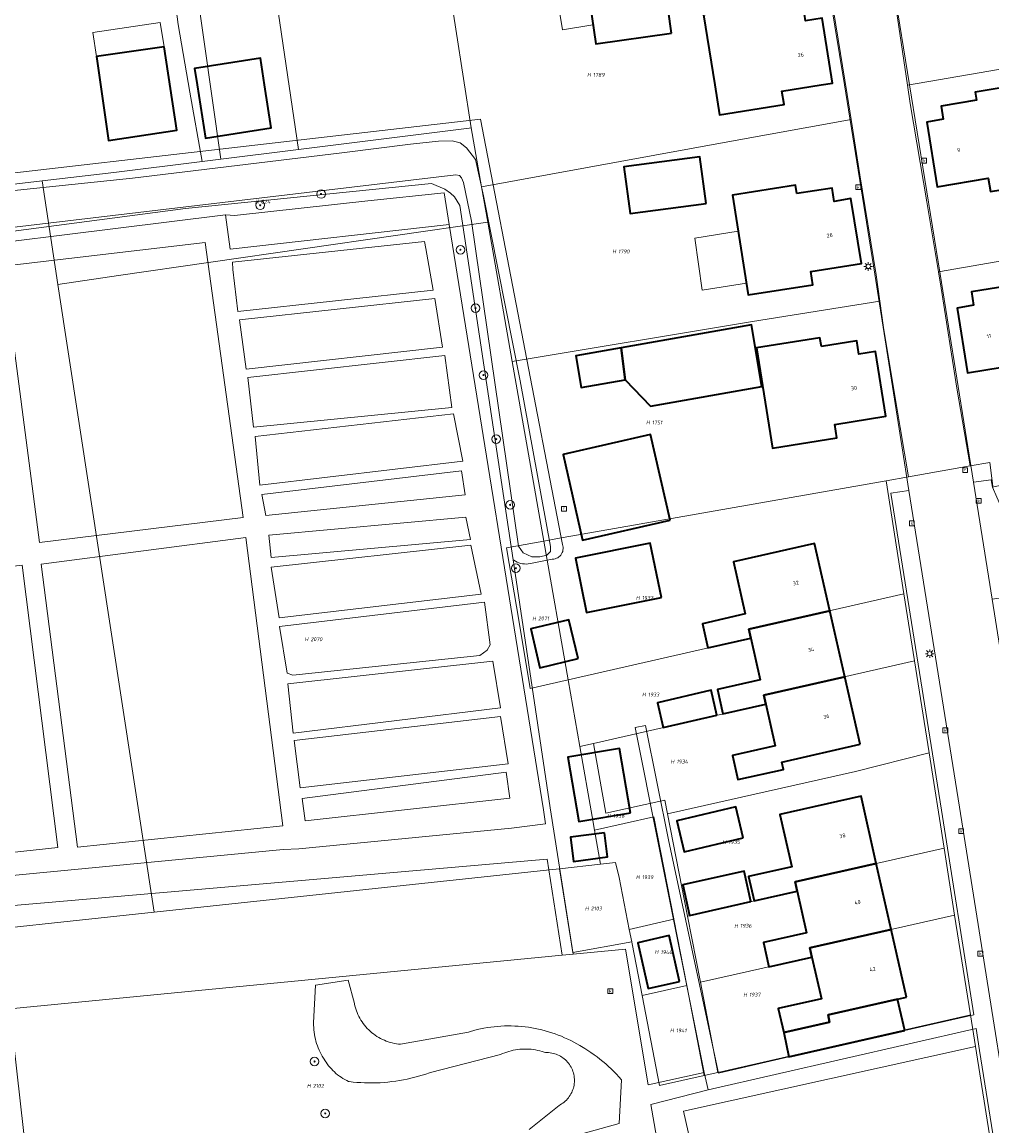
# Model space of a CAD drawing. Header units: metres. Extents: x 250001 to 257773, y 598992 to 609118.
# Tile 41 of 256: x 251507 to 251597, y 601062 to 601164. Entities that reach past the tile are written whole.
import ezdxf
from ezdxf.enums import TextEntityAlignment as Align
from ezdxf.lldxf.tags import DXFTag

# ---------------------------------------------------------------- set-up
doc = ezdxf.new("R2010")
doc.units = ezdxf.units.M
for name, color, linetype, lineweight in [('B-WE-GR-BOOM-S', 252, 'Continuous', 25), ('B-WE-GR-GROENVOORZIENING-GV', 252, 'Continuous', 18), ('B-WE-KG-GRENS_PERCEEL-G', 150, 'KG-PERCEEL', 18), ('B-WE-KG-GRENS_PERCEEL-S', 150, 'Continuous', 25), ('B-WE-KL-ET_LS_OV_LICHTMAST-S', 252, 'Continuous', 25), ('B-WE-OG-BEBOUWING-GV', 1, 'Continuous', 35), ('B-WE-OG-BEBOUWING-T18', 7, 'Continuous', 18), ('B-WE-OG-BEBOUWING_LUIFEL-GV', 1, 'Continuous', 18), ('B-WE-OG-TERREIN_ERF-GV', 7, 'Continuous', 18), ('B-WE-OG-WATER-GV', 252, 'Continuous', 18), ('B-WE-OG-WATER_SLOOT-GV', 252, 'Continuous', 18), ('B-WE-RI-GWA_KOLK-S', 252, 'Continuous', 25), ('B-WE-RI-GWA_RIOOLPUT-S', 252, 'Continuous', 25), ('B-WE-VH-ONVERHARD-GV', 252, 'Continuous', 18), ('B-WE-VH-VERHARDING_GESLOTEN-GV', 252, 'Continuous', 18), ('B-WE-VH-VERHARDING_OPEN-GV', 252, 'Continuous', 18), ('X-XX-AL-REFERENTIE-G', 7, 'Continuous', 18)]:
    doc.layers.add(name, color=color, linetype=linetype, lineweight=lineweight)
doc.styles.add('NLCS-ISO', font='NLCS-ISO.ttf')
doc.styles.add('NLCS-ISO-ANNOTATIEF-T18', font='NLCS-ISO.ttf', dxfattribs={"height": 1.8})
doc.styles.get("Standard").update_dxf_attribs({"font": 'NLCS-ISO.ttf'})
tags = doc.linetypes.add('KG-PERCEEL', pattern='A,5.5,-2,["P",Standard,S=1.8,R=0,X=-0.5,Y=-0.9],-2,5.5,-2,[5,NLCS.SHX,S=0.75,R=0,X=0,Y=0],-2', length=19).pattern_tags.tags
tags[6] = DXFTag(74, 10)

# ---------------------------------------------------------------- blocks, each defined once
blk = doc.blocks.new('SKG-PERCEELNUMMER-SO')
at = {"style": 'NLCS-ISO', "oblique": 10, "flags": 1}
blk.add_attdef('GEMEENTECODE', text='', height=1.8, dxfattribs=at).set_placement((0, 2.55), align=Align.MIDDLE_CENTER)
at = {"style": 'NLCS-ISO', "oblique": 10}
blk.add_attdef('SECTIE', text='', height=1.8, dxfattribs=at).set_placement((-0.5, 0), align=Align.MIDDLE_RIGHT)
blk.add_attdef('PERCEELNUMMER', text='', height=1.8, dxfattribs=at).set_placement((0.5, 0), align=Align.MIDDLE_LEFT)
blk = doc.blocks.new('BS2021-132-Xref-KAD-20210617')
at = {"layer": 'B-WE-KG-GRENS_PERCEEL-G', "flags": 128}
for points in [[(251532.84, 601152.336), (251525.454, 601202.428)], [(251525.598, 601151.43), (251518.469, 601201.634)], [(251513.419, 601199.557), (251517.187, 601199.858), (251518.7, 601190.75), (251519.557, 601182.918), (251520.676, 601171.324), (251521.65, 601163.942), (251522.738, 601157.668), (251523.868, 601151.213)], [(251586.617, 601176.057), (251586.994, 601173.795), (251588.497, 601164.566), (251589.446, 601158.298)], [(251584.194, 601155.099), (251583.822, 601157.44), (251581.513, 601171.754)], [(251546.724, 601168.142), (251548.885, 601154.344)], [(251618.982, 601163.392), (251589.446, 601158.298)], [(251589.446, 601158.298), (251589.701, 601156.614), (251591.246, 601147.439), (251592.321, 601140.934)], [(251548.885, 601154.344), (251548.685, 601154.319), (251532.84, 601152.336)], [(251548.885, 601154.344), (251549.848, 601148.856)], [(251549.848, 601148.856), (251572.383, 601152.968), (251584.194, 601155.099)], [(251586.872, 601138.212), (251586.532, 601140.673), (251585.012, 601149.961), (251584.194, 601155.099)], [(251532.84, 601152.336), (251525.598, 601151.43)], [(251523.868, 601151.213), (251515.65, 601150.185), (251508.982, 601149.4)], [(251525.598, 601151.43), (251523.868, 601151.213)], [(251487.727, 601146.899), (251508.982, 601149.4)], [(251508.982, 601149.4), (251510.455, 601139.779)], [(251549.848, 601148.856), (251550.424, 601145.572)], [(251623.053, 601146.289), (251592.321, 601140.934)], [(251510.455, 601139.779), (251516.083, 601140.595), (251550.424, 601145.572)], [(251550.424, 601145.572), (251552.697, 601132.612)], [(251592.321, 601140.934), (251592.571, 601139.424), (251594.025, 601130.131), (251595.249, 601122.888)], [(251510.455, 601139.779), (251519.393, 601081.378)], [(251552.697, 601132.612), (251575.029, 601136.32), (251586.872, 601138.212)], [(251589.537, 601121.88), (251588.748, 601126.452), (251587.211, 601135.753), (251586.872, 601138.212)], [(251552.697, 601132.612), (251555.627, 601115.901)], [(251589.537, 601121.88), (251595.249, 601122.888)], [(251595.249, 601122.888), (251597.082, 601123.211)], [(251597.082, 601123.211), (251597.382, 601121.021)], [(251556.907, 601116.127), (251587.447, 601121.512)], [(251587.447, 601121.512), (251589.537, 601121.88)], [(251589.106, 601110.993), (251587.447, 601121.512)], [(251555.627, 601115.901), (251556.907, 601116.127)], [(251555.627, 601115.901), (251552.155, 601115.288)], [(251554.361, 601102.202), (251553.329, 601108.364), (251552.155, 601115.288)], [(251555.627, 601115.901), (251557.889, 601103.007)], [(251589.106, 601110.993), (251574.682, 601107.704), (251574.87, 601106.88), (251557.889, 601103.007)], [(251590.088, 601104.767), (251589.106, 601110.993)], [(251590.088, 601104.767), (251576.077, 601101.571), (251576.27, 601100.73), (251560.247, 601097.074)], [(251591.441, 601096.194), (251590.088, 601104.767)], [(251557.889, 601103.007), (251554.361, 601102.202)], [(251557.889, 601103.007), (251558.98, 601096.786)], [(251560.247, 601097.074), (251558.98, 601096.786)], [(251558.98, 601096.786), (251560.119, 601090.293)], [(251560.247, 601097.074), (251561.385, 601090.579)], [(251591.441, 601096.194), (251584.6, 601094.47), (251567.119, 601090.538)], [(251592.836, 601087.35), (251591.441, 601096.194)], [(251566.869, 601091.815), (251561.385, 601090.579)], [(251567.119, 601090.538), (251566.869, 601091.815)], [(251567.119, 601090.538), (251568.979, 601081.019)], [(251560.119, 601090.293), (251560.343, 601089.014)], [(251565.85, 601090.253), (251560.343, 601089.014)], [(251565.85, 601090.253), (251567.703, 601080.77), (251567.711, 601080.73)], [(251560.343, 601089.014), (251560.9, 601085.841)], [(251592.836, 601087.35), (251578.982, 601084.215), (251579.18, 601083.34), (251568.979, 601081.019)], [(251593.819, 601081.119), (251592.836, 601087.35)], [(251556.148, 601085.33), (251519.393, 601081.378)], [(251557.098, 601085.432), (251556.148, 601085.33)], [(251560.9, 601085.841), (251557.098, 601085.432)], [(251563.799, 601078.633), (251558.325, 601077.647), (251557.098, 601085.432)], [(251562.307, 601085.992), (251560.9, 601085.841)], [(251562.307, 601085.992), (251562.645, 601084.597)], [(251562.645, 601084.597), (251563.575, 601079.789)], [(251519.393, 601081.378), (251497.411, 601079.015)], [(251567.711, 601080.73), (251563.575, 601079.789)], [(251567.711, 601080.73), (251568.912, 601074.578)], [(251568.979, 601081.019), (251570.18, 601074.863)], [(251593.819, 601081.119), (251580.365, 601078.075), (251580.56, 601077.2), (251570.18, 601074.863)], [(251595.283, 601071.845), (251593.819, 601081.119)], [(251563.575, 601079.789), (251563.799, 601078.633)], [(251563.799, 601078.633), (251563.837, 601078.437)], [(251563.837, 601078.437), (251564.764, 601073.645)], [(251568.912, 601074.578), (251564.764, 601073.645)], [(251568.912, 601074.578), (251570.547, 601066.199)], [(251570.18, 601074.863), (251571.816, 601066.489)], [(251564.764, 601073.645), (251566.389, 601065.251), (251570.547, 601066.199)], [(251571.816, 601066.489), (251595.04, 601071.79)], [(251595.04, 601071.79), (251595.283, 601071.845)], [(251595.283, 601071.845), (251595.751, 601068.907)], [(251595.751, 601068.907), (251568.602, 601062.881), (251570.826, 601053.152)], [(251593.38, 601024.559), (251596.141, 601025.194), (251597.979, 601025.69), (251599.822, 601026.692), (251601.318, 601028.347), (251601.726, 601030.484), (251601.422, 601033.095), (251595.751, 601068.907)], [(251570.547, 601066.199), (251571.816, 601066.489)]]:
    blk.add_lwpolyline(points, dxfattribs=at)
at = {"layer": 'B-WE-KG-GRENS_PERCEEL-S', "xscale": 0.2, "yscale": 0.2, "zscale": 0.2}
for p, values in [((251560.1, 601159.266), {'PERCEELNUMMER': '1789', 'SECTIE': 'H'}), ((251529.222, 601147.472), {'PERCEELNUMMER': '824', 'SECTIE': 'H'}), ((251562.447, 601142.834), {'PERCEELNUMMER': '1790', 'SECTIE': 'H'}), ((251565.577, 601126.924), {'PERCEELNUMMER': '1751', 'SECTIE': 'H'}), ((251564.64, 601110.615), {'PERCEELNUMMER': '1932', 'SECTIE': 'H'}), ((251555, 601108.705), {'PERCEELNUMMER': '2071', 'SECTIE': 'H'}), ((251533.838, 601106.771), {'PERCEELNUMMER': '2070', 'SECTIE': 'H'}), ((251565.21, 601101.625), {'PERCEELNUMMER': '1933', 'SECTIE': 'H'}), ((251567.859, 601095.392), {'PERCEELNUMMER': '1934', 'SECTIE': 'H'}), ((251561.947, 601090.34), {'PERCEELNUMMER': '1938', 'SECTIE': 'H'}), ((251572.689, 601087.913), {'PERCEELNUMMER': '1935', 'SECTIE': 'H'}), ((251564.64, 601084.638), {'PERCEELNUMMER': '1939', 'SECTIE': 'H'}), ((251559.9, 601081.732), {'PERCEELNUMMER': '2103', 'SECTIE': 'H'}), ((251573.78, 601080.121), {'PERCEELNUMMER': '1936', 'SECTIE': 'H'}), ((251566.382, 601077.669), {'PERCEELNUMMER': '1940', 'SECTIE': 'H'}), ((251574.619, 601073.709), {'PERCEELNUMMER': '1937', 'SECTIE': 'H'}), ((251567.808, 601070.383), {'PERCEELNUMMER': '1941', 'SECTIE': 'H'}), ((251534.057, 601065.232), {'PERCEELNUMMER': '2102', 'SECTIE': 'H'})]:
    blk.add_blockref('SKG-PERCEELNUMMER-SO', p, dxfattribs=at).add_auto_attribs(values)
blk = doc.blocks.new('SKL-ET_OV_LICHTMAST-SO')
at = {"color": 0, "linetype": 'ByBlock', "lineweight": 18}
for points in [[(-1.25, 0), (-2, 0)], [(-1.41, 1.41), (-0.88, 0.88)], [(0, 2), (0, 1.25)], [(0.88, 0.88), (1.41, 1.41)], [(2, 0), (1.25, 0)], [(-1.41, -1.41), (-0.88, -0.88)], [(0, -1.25), (0, -2)], [(0.88, -0.88), (1.41, -1.41)]]:
    blk.add_lwpolyline(points, dxfattribs=at)
blk.add_circle((0, 0), 1, dxfattribs=at)
blk = doc.blocks.new('SRI-KOLK-SO')
at = {"color": 0, "linetype": 'ByBlock', "lineweight": 18}
blk.add_lwpolyline([(-1.125, -1.125), (1.125, -1.125), (1.125, 1.125), (-1.125, 1.125)], close=True, dxfattribs=at)
at = {"color": 0, "linetype": 'ByBlock', "lineweight": 18, "style": 'NLCS-ISO'}
blk.add_text('k', height=1.5, dxfattribs=at).set_placement((0, 0), align=Align.MIDDLE_CENTER)
blk = doc.blocks.new('SRI-PUT_INSPECTIEPUT_RIOOLPUT-SO')
at = {"color": 0, "linetype": 'ByBlock', "lineweight": 18}
blk.add_lwpolyline([(-1.12, -1.12), (1.12, -1.12), (1.12, 1.12), (-1.12, 1.12)], close=True, dxfattribs=at)
at = {"color": 0, "linetype": 'ByBlock', "lineweight": 18, "style": 'NLCS-ISO'}
blk.add_text('r', height=1.5, dxfattribs=at).set_placement((0, 0.28), align=Align.MIDDLE_CENTER)
blk = doc.blocks.new('SGR-BOOM_01-SO')
at = {"linetype": 'ByBlock', "lineweight": 18}
h = blk.add_hatch(color=0, dxfattribs=at)
h.dxf.hatch_style = 1
edge = h.paths.add_edge_path()
edge.add_arc((0, 0), 0.25, 0, 360)
at = {"color": 0, "linetype": 'ByBlock', "lineweight": 18}
for radius in [2, 0.25]:
    blk.add_circle((0, 0), radius, dxfattribs=at)
blk = doc.blocks.new('BS2021-132-Xref-BGT-GRIJS-20210617-aangepast')
at = {"layer": 'B-WE-GR-GROENVOORZIENING-GV', "flags": 128}
for points in [[(251491.329, 601141.939), (251525.775, 601146.214), (251526.043, 601146.248), (251526.059, 601146.25), (251526.89, 601146.189), (251539.26, 601147.56), (251546.359, 601148.28), (251546.83, 601145.35), (251555.589, 601090.89), (251555.778, 601089.587), (251552.619, 601089.199), (251532.869, 601087.28), (251531.39, 601087.219), (251496.178, 601083.847)], [(251496.327, 601081.137), (251555.936, 601086.302), (251557.321, 601077.38), (251558.356, 601077.481), (251556.232, 601091.102), (251552.869, 601113.53), (251552.774, 601114.161), (251547.831, 601147.113), (251547.336, 601147.905), (251546.953, 601148.264), (251546.414, 601148.646), (251545.181, 601149.154), (251522.329, 601146.839), (251481.129, 601141.42)], [(251554.271, 601061.177), (251557.046, 601063.417), (251557.153, 601063.474), (251557.276, 601063.548), (251557.396, 601063.628), (251557.51, 601063.716), (251557.62, 601063.809), (251557.724, 601063.908), (251557.823, 601064.013), (251557.915, 601064.124), (251558.001, 601064.239), (251558.081, 601064.359), (251558.154, 601064.483), (251558.22, 601064.611), (251558.279, 601064.742), (251558.33, 601064.877), (251558.374, 601065.014), (251558.41, 601065.153), (251558.438, 601065.295), (251558.459, 601065.437), (251558.472, 601065.58), (251558.476, 601065.724), (251558.473, 601065.868), (251558.461, 601066.012), (251558.442, 601066.155), (251558.414, 601066.296), (251558.379, 601066.435), (251558.337, 601066.573), (251558.286, 601066.708), (251558.228, 601066.84), (251558.163, 601066.968), (251558.091, 601067.093), (251558.012, 601067.213), (251557.927, 601067.329), (251557.835, 601067.44), (251557.737, 601067.546), (251557.634, 601067.646), (251557.525, 601067.74), (251557.411, 601067.828), (251557.293, 601067.91), (251557.17, 601067.985), (251557.043, 601068.052), (251556.912, 601068.113), (251556.778, 601068.167), (251556.642, 601068.213), (251556.503, 601068.251), (251556.362, 601068.281), (251556.22, 601068.304), (251556.077, 601068.319), (251555.933, 601068.325), (251555.789, 601068.324), (251555.669, 601068.367), (251555.471, 601068.43), (251555.27, 601068.486), (251555.068, 601068.535), (251554.863, 601068.575), (251554.658, 601068.608), (251554.451, 601068.632), (251554.244, 601068.649), (251554.036, 601068.658), (251553.827, 601068.658), (251553.619, 601068.651), (251553.412, 601068.636), (251553.205, 601068.612), (251552.999, 601068.581), (251552.795, 601068.542), (251552.592, 601068.495), (251552.391, 601068.44), (251552.192, 601068.378), (251551.996, 601068.308), (251551.803, 601068.231), (251551.613, 601068.146), (251545.099, 601066.481), (251545.012, 601066.45), (251544.67, 601066.332), (251544.326, 601066.223), (251543.979, 601066.12), (251543.63, 601066.026), (251543.279, 601065.939), (251542.926, 601065.86), (251542.572, 601065.789), (251542.216, 601065.726), (251541.859, 601065.67), (251541.501, 601065.623), (251541.141, 601065.583), (251540.781, 601065.552), (251540.42, 601065.528), (251540.059, 601065.512), (251539.698, 601065.505), (251539.336, 601065.505), (251538.975, 601065.514), (251538.614, 601065.53), (251538.253, 601065.554), (251537.893, 601065.587), (251537.534, 601065.627), (251537.484, 601065.649), (251537.304, 601065.734), (251537.128, 601065.827), (251536.955, 601065.927), (251536.787, 601066.033), (251536.623, 601066.146), (251536.463, 601066.266), (251536.309, 601066.392), (251536.159, 601066.524), (251536.015, 601066.662), (251535.877, 601066.806), (251535.745, 601066.955), (251535.618, 601067.109), (251535.498, 601067.268), (251535.385, 601067.432), (251535.278, 601067.6), (251535.269, 601067.613), (251535.15, 601067.794), (251535.037, 601067.98), (251534.931, 601068.169), (251534.832, 601068.363), (251534.74, 601068.56), (251534.655, 601068.76), (251534.578, 601068.963), (251534.509, 601069.169), (251534.447, 601069.378), (251534.393, 601069.588), (251534.346, 601069.8), (251534.308, 601070.014), (251534.277, 601070.229), (251534.254, 601070.446), (251534.24, 601070.662), (251534.233, 601070.88), (251534.234, 601071.097), (251534.402, 601074.59), (251537.432, 601075.074), (251538.019, 601072.876), (251538.039, 601072.785), (251538.086, 601072.596), (251538.141, 601072.409), (251538.203, 601072.224), (251538.273, 601072.042), (251538.351, 601071.863), (251538.435, 601071.687), (251538.527, 601071.515), (251538.626, 601071.347), (251538.732, 601071.183), (251538.844, 601071.024), (251538.963, 601070.869), (251539.088, 601070.72), (251539.219, 601070.575), (251539.355, 601070.436), (251539.498, 601070.303), (251539.646, 601070.176), (251539.798, 601070.055), (251539.956, 601069.94), (251540.118, 601069.832), (251540.285, 601069.73), (251540.455, 601069.636), (251540.63, 601069.548), (251540.807, 601069.468), (251540.988, 601069.395), (251541.172, 601069.33), (251541.358, 601069.272), (251541.547, 601069.222), (251541.737, 601069.18), (251541.929, 601069.145), (251542.122, 601069.119), (251542.316, 601069.1), (251548.615, 601070.237), (251548.821, 601070.299), (251549.129, 601070.384), (251549.439, 601070.462), (251549.751, 601070.532), (251550.064, 601070.595), (251550.379, 601070.649), (251550.695, 601070.695), (251551.012, 601070.734), (251551.33, 601070.764), (251551.649, 601070.787), (251551.968, 601070.802), (251552.288, 601070.808), (251552.607, 601070.807), (251552.927, 601070.797), (251553.246, 601070.78), (251553.564, 601070.755), (251553.882, 601070.721), (251554.199, 601070.68), (251554.515, 601070.631), (251554.829, 601070.574), (251555.142, 601070.509), (251555.453, 601070.436), (251555.762, 601070.355), (251556.069, 601070.267), (251556.374, 601070.171), (251556.677, 601070.068), (251556.976, 601069.957), (251557.273, 601069.838), (251557.567, 601069.712), (251557.857, 601069.579), (251558.144, 601069.439), (251558.428, 601069.291), (251558.707, 601069.137), (251558.983, 601068.975), (251559.138, 601068.885), (251559.434, 601068.707), (251559.726, 601068.521), (251560.014, 601068.329), (251560.297, 601068.131), (251560.575, 601067.925), (251560.848, 601067.714), (251561.117, 601067.496), (251561.38, 601067.272), (251561.639, 601067.042), (251561.891, 601066.806), (251562.139, 601066.565), (251562.38, 601066.317), (251562.616, 601066.064), (251562.846, 601065.806), (251562.619, 601061.734), (251556.281, 601059.956)]]:
    blk.add_lwpolyline(points, dxfattribs=at)
for points in [[(251546.83, 601145.35), (251546.359, 601148.28), (251539.26, 601147.56), (251526.89, 601146.189), (251526.059, 601146.25), (251526.043, 601146.248), (251526.486, 601143.047)], [(251527.679, 601118.099), (251524.14, 601143.67), (251505.41, 601141.479), (251508.75, 601115.77)], [(251544.669, 601143.121), (251544.551, 601143.775), (251526.685, 601141.836), (251526.724, 601141.156), (251527.183, 601137.249), (251545.345, 601139.235)], [(251546.219, 601133.93), (251545.498, 601138.471), (251527.335, 601136.485), (251527.947, 601131.878)], [(251547.07, 601128.32), (251546.415, 601133.166), (251528.121, 601131.114), (251528.645, 601126.486)], [(251548.096, 601123.321), (251547.223, 601127.731), (251528.798, 601125.635), (251529.235, 601121.094)], [(251548.314, 601120.199), (251547.987, 601122.448), (251529.431, 601120.221), (251529.78, 601118.278)], [(251548.816, 601116.051), (251548.38, 601118.125), (251530.064, 601116.444), (251530.283, 601114.37)], [(251531.359, 601089.41), (251527.94, 601116.219), (251508.89, 601113.76), (251512.279, 601087.43)], [(251549.799, 601110.965), (251548.838, 601115.506), (251530.283, 601113.475), (251531.025, 601108.76)], [(251510.44, 601087.39), (251507.149, 601113.66), (251485.6, 601111.14), (251488.91, 601085.079)], [(251550.65, 601106.25), (251550.104, 601110.223), (251531.047, 601107.952), (251531.767, 601103.608), (251532.313, 601103.433), (251549.69, 601105.267), (251550.366, 601105.747)], [(251551.611, 601100.399), (251550.89, 601104.721), (251531.832, 601102.626), (251532.335, 601098.02)], [(251552.309, 601095.182), (251551.589, 601099.591), (251532.422, 601097.343), (251532.968, 601092.955)], [(251552.484, 601091.994), (251552.135, 601094.418), (251533.164, 601091.973), (251533.448, 601089.877)], [(251557.321, 601077.38), (251555.936, 601086.302), (251496.327, 601081.137), (251496.611, 601078.652), (251497.377, 601079.138), (251498.131, 601079.274), (251498.791, 601079.197), (251499.209, 601078.924), (251499.711, 601078.305), (251500.575, 601067.082), (251502.081, 601047.218), (251501.973, 601045.736), (251501.515, 601044.379), (251501.255, 601044.014), (251508.498, 601045.386), (251509.008, 601045.464), (251508.884, 601046.718), (251505.993, 601072.382)], [(251565.564, 601063.5), (251570.893, 601064.869), (251570.525, 601066.487), (251565.339, 601065.316), (251563.229, 601077.955), (251558.356, 601077.481), (251557.321, 601077.38), (251505.993, 601072.382), (251508.884, 601046.718), (251509.008, 601045.464), (251544.777, 601050.914), (251567.183, 601054.275)]]:
    blk.add_lwpolyline(points, close=True, dxfattribs=at)
at = {"layer": 'B-WE-OG-BEBOUWING-GV', "flags": 128}
for points in [[(251567.509, 601163.145), (251566.626, 601169.334), (251559.569, 601168.327), (251560.452, 601162.138)], [(251576.48, 601165), (251576.359, 601165.79), (251570.489, 601164.859), (251571.528, 601158.336), (251571.97, 601155.56), (251577.959, 601156.51), (251577.76, 601157.76), (251581.42, 601158.336), (251582.459, 601158.5), (251581.51, 601164.53), (251579.959, 601164.29), (251579.769, 601165.52)], [(251520.324, 601161.872), (251514.032, 601160.956), (251515.164, 601153.174), (251521.522, 601154.13)], [(251529.669, 601158.336), (251529.288, 601160.805), (251523.169, 601159.86), (251523.404, 601158.336), (251524.169, 601153.388), (251530.287, 601154.334)], [(251601.578, 601158.336), (251601.529, 601158.63), (251599.806, 601158.336), (251595.72, 601157.64), (251595.85, 601156.9), (251592.559, 601156.339), (251592.76, 601155.13), (251591.239, 601154.869), (251592.209, 601148.859), (251596.929, 601149.64), (251597.14, 601148.4), (251603.089, 601149.369)], [(251570.709, 601147.303), (251570.134, 601151.649), (251563.078, 601150.715), (251563.653, 601146.369)], [(251579.14, 601148.219), (251579.019, 601149.01), (251573.16, 601148.079), (251574.64, 601138.79), (251580.64, 601139.739), (251580.44, 601140.989), (251585.16, 601141.729), (251584.179, 601147.75), (251582.63, 601147.5), (251582.429, 601148.739)], [(251604.783, 601139.075), (251604.41, 601141.38), (251598.54, 601140.41), (251598.67, 601139.619), (251595.38, 601139.079), (251595.579, 601137.839), (251594.049, 601137.579), (251595.029, 601131.55), (251599.75, 601132.319), (251599.94, 601131.089), (251605.92, 601132.06)], [(251575.91, 601130.275), (251574.936, 601136.006), (251562.81, 601133.865), (251563.203, 601130.913), (251565.534, 601128.463)], [(251581.429, 601134.01), (251581.299, 601134.81), (251575.41, 601133.869), (251576.899, 601124.55), (251582.88, 601125.51), (251582.679, 601126.75), (251587.41, 601127.51), (251586.45, 601133.54), (251584.91, 601133.3), (251584.72, 601134.53)], [(251563.203, 601130.913), (251562.81, 601133.865), (251558.592, 601133.121), (251559.111, 601130.189)], [(251567.375, 601117.852), (251565.559, 601125.804), (251557.416, 601123.944), (251559.232, 601115.992)], [(251566.554, 601110.659), (251565.529, 601115.72), (251558.565, 601114.31), (251559.59, 601109.249)], [(251582.21, 601109.421), (251580.78, 601115.69), (251573.25, 601113.98), (251574.36, 601109.12), (251570.37, 601108.21), (251570.88, 601105.97), (251574.87, 601106.88), (251574.682, 601107.704)], [(251583.608, 601103.289), (251582.21, 601109.421), (251574.682, 601107.704), (251574.87, 601106.88), (251575.75, 601103), (251571.76, 601102.09), (251572.28, 601099.82), (251576.27, 601100.73), (251576.077, 601101.571)], [(251558.823, 601104.968), (251557.961, 601108.575), (251554.427, 601107.726), (251555.269, 601104.119)], [(251585.04, 601097.01), (251583.608, 601103.289), (251576.077, 601101.571), (251576.27, 601100.73), (251577.15, 601096.87), (251573.16, 601095.96), (251573.67, 601093.71), (251577.91, 601094.67), (251577.76, 601095.35)], [(251571.705, 601099.714), (251571.173, 601102.02), (251566.189, 601100.871), (251566.721, 601098.565)], [(251563.684, 601090.623), (251562.661, 601096.608), (251557.877, 601095.79), (251558.9, 601089.805)], [(251586.532, 601085.924), (251585.119, 601092.17), (251577.57, 601090.469), (251578.67, 601085.599), (251574.67, 601084.699), (251575.179, 601082.43), (251579.179, 601083.339), (251578.982, 601084.215)], [(251574.169, 601088.298), (251573.491, 601091.171), (251567.994, 601089.874), (251568.672, 601087.001)], [(251561.268, 601088.769), (251558.112, 601088.368), (251558.383, 601086.11), (251561.553, 601086.524)], [(251587.921, 601079.785), (251586.532, 601085.924), (251578.982, 601084.215), (251579.179, 601083.339), (251580.059, 601079.449), (251576.049, 601078.55), (251576.559, 601076.3), (251580.559, 601077.199), (251580.365, 601078.075)], [(251574.886, 601082.372), (251574.239, 601085.214), (251568.54, 601083.917), (251569.187, 601081.075)], [(251568.232, 601074.95), (251567.269, 601079.201), (251564.372, 601078.545), (251565.335, 601074.294)], [(251589.35, 601073.469), (251587.921, 601079.785), (251580.365, 601078.075), (251580.559, 601077.199), (251581.44, 601073.319), (251577.429, 601072.42), (251577.94, 601070.18), (251582.2, 601071.14), (251582.049, 601071.829), (251588.52, 601073.283)], [(251589.184, 601070.376), (251588.52, 601073.283), (251582.049, 601071.829), (251582.2, 601071.14), (251577.94, 601070.18), (251578.411, 601067.917)]]:
    blk.add_lwpolyline(points, close=True, dxfattribs=at)
at = {"layer": 'B-WE-OG-BEBOUWING_LUIFEL-GV', "flags": 128}
for points in [[(251559.66, 601167.689), (251556.742, 601167.228), (251557.355, 601163.451), (251560.197, 601163.922)], [(251513.702, 601163.218), (251514.032, 601160.956), (251520.324, 601161.872), (251519.976, 601164.123)], [(251574.464, 601139.894), (251573.694, 601144.727), (251569.665, 601144.085), (251570.359, 601139.24)]]:
    blk.add_lwpolyline(points, close=True, dxfattribs=at)
at = {"layer": 'B-WE-OG-TERREIN_ERF-GV', "flags": 128}
for points in [[(251610.376, 601198.131), (251605.497, 601217.326), (251600.926, 601235.257), (251599.54, 601236.109), (251590.6, 601239.829), (251582.829, 601239.79), (251576.753, 601237.871), (251577.76, 601231.54), (251582.7, 601201.03), (251588.17, 601167.349), (251589.626, 601158.336), (251592.47, 601140.739), (251595.585, 601121.368), (251597.23, 601121.589), (251597.34, 601120.927), (251627.505, 601127.767), (251627.648, 601127.799), (251623.053, 601146.289), (251620.185, 601158.336), (251618.982, 601163.392), (251614.748, 601180.837)], [(251559.569, 601168.327), (251566.626, 601169.334), (251567.509, 601163.145), (251560.452, 601162.138)], [(251576.359, 601165.79), (251576.48, 601165), (251579.769, 601165.52), (251579.959, 601164.29), (251581.51, 601164.53), (251582.459, 601158.5), (251581.42, 601158.336), (251577.76, 601157.76), (251577.959, 601156.51), (251571.97, 601155.56), (251571.528, 601158.336), (251570.489, 601164.859)], [(251514.032, 601160.956), (251520.324, 601161.872), (251521.522, 601154.13), (251515.164, 601153.174)], [(251523.404, 601158.336), (251523.169, 601159.86), (251529.288, 601160.805), (251529.669, 601158.336), (251530.287, 601154.334), (251524.169, 601153.388)], [(251603.089, 601149.369), (251597.14, 601148.4), (251596.929, 601149.64), (251592.209, 601148.859), (251591.239, 601154.869), (251592.76, 601155.13), (251592.559, 601156.339), (251595.85, 601156.9), (251595.72, 601157.64), (251599.806, 601158.336), (251601.529, 601158.63), (251601.578, 601158.336)], [(251563.078, 601150.715), (251570.134, 601151.649), (251570.709, 601147.303), (251563.653, 601146.369)], [(251579.019, 601149.01), (251579.14, 601148.219), (251582.429, 601148.739), (251582.63, 601147.5), (251584.179, 601147.75), (251585.16, 601141.729), (251580.44, 601140.989), (251580.64, 601139.739), (251574.64, 601138.79), (251573.16, 601148.079)], [(251604.41, 601141.38), (251604.405, 601141.417), (251610.522, 601142.434), (251610.593, 601141.922), (251612.485, 601142.231), (251612.787, 601140.383), (251604.783, 601139.075), (251605.92, 601132.06), (251599.94, 601131.089), (251599.75, 601132.319), (251595.029, 601131.55), (251594.049, 601137.579), (251595.579, 601137.839), (251595.38, 601139.079), (251598.67, 601139.619), (251598.54, 601140.41)], [(251562.81, 601133.865), (251574.936, 601136.006), (251575.91, 601130.275), (251565.534, 601128.463), (251563.203, 601130.913), (251559.111, 601130.189), (251558.592, 601133.121)], [(251581.299, 601134.81), (251581.429, 601134.01), (251584.72, 601134.53), (251584.91, 601133.3), (251586.45, 601133.54), (251587.41, 601127.51), (251582.679, 601126.75), (251582.88, 601125.51), (251576.899, 601124.55), (251575.41, 601133.869)], [(251557.416, 601123.944), (251565.559, 601125.804), (251567.375, 601117.852), (251559.232, 601115.992)], [(251565.529, 601115.72), (251566.554, 601110.659), (251559.59, 601109.249), (251558.565, 601114.31)], [(251580.78, 601115.69), (251582.21, 601109.421), (251583.608, 601103.289), (251585.04, 601097.01), (251577.76, 601095.35), (251577.91, 601094.67), (251573.67, 601093.71), (251573.16, 601095.96), (251577.15, 601096.87), (251576.27, 601100.73), (251572.28, 601099.82), (251571.76, 601102.09), (251575.75, 601103), (251574.87, 601106.88), (251570.88, 601105.97), (251570.37, 601108.21), (251574.36, 601109.12), (251573.25, 601113.98)], [(251557.961, 601108.575), (251558.823, 601104.968), (251555.269, 601104.119), (251554.427, 601107.726)], [(251571.173, 601102.02), (251571.705, 601099.714), (251566.721, 601098.565), (251566.189, 601100.871)], [(251562.661, 601096.608), (251563.684, 601090.623), (251558.9, 601089.805), (251557.877, 601095.79)], [(251573.491, 601091.171), (251574.169, 601088.298), (251568.672, 601087.001), (251567.994, 601089.874)], [(251561.268, 601088.769), (251561.553, 601086.524), (251558.383, 601086.11), (251558.112, 601088.368)], [(251574.239, 601085.214), (251574.886, 601082.372), (251569.187, 601081.075), (251568.54, 601083.917)], [(251567.269, 601079.201), (251568.232, 601074.95), (251565.335, 601074.294), (251564.372, 601078.545)]]:
    blk.add_lwpolyline(points, close=True, dxfattribs=at)
for points in [[(251480.333, 601147.152), (251549.744, 601155.131), (251557.364, 601115.572), (251557.4, 601115.45), (251557.42, 601115.324), (251557.424, 601115.196), (251557.411, 601115.069), (251557.383, 601114.945), (251557.34, 601114.825), (251557.282, 601114.712), (251557.211, 601114.606), (251557.127, 601114.511), (251557.031, 601114.426), (251556.926, 601114.355), (251556.812, 601114.297), (251556.692, 601114.253), (251556.568, 601114.225), (251556.441, 601114.213), (251556.418, 601114.213), (251554.531, 601113.85), (251554.359, 601113.806), (251554.184, 601113.778), (251554.007, 601113.765), (251553.83, 601113.769), (251553.654, 601113.788), (251553.48, 601113.824), (251553.31, 601113.874), (251553.146, 601113.94), (251552.988, 601114.021), (251552.838, 601114.115), (251552.774, 601114.161), (251552.869, 601113.53), (251556.232, 601091.102), (251558.356, 601077.481), (251563.229, 601077.955), (251565.339, 601065.316), (251570.525, 601066.487), (251566.214, 601087.989), (251564.108, 601098.565), (251565.094, 601098.733), (251567.245, 601087.945), (251571.872, 601066.426), (251578.411, 601067.917), (251577.94, 601070.18), (251577.429, 601072.42), (251581.44, 601073.319), (251580.559, 601077.199), (251576.559, 601076.3), (251576.049, 601078.55), (251580.059, 601079.449), (251579.179, 601083.339), (251575.179, 601082.43), (251574.67, 601084.699), (251578.67, 601085.599), (251577.57, 601090.469), (251585.119, 601092.17), (251586.532, 601085.924), (251587.921, 601079.785), (251589.35, 601073.469), (251588.52, 601073.283), (251589.184, 601070.376), (251595.618, 601071.844), (251592.601, 601090.872), (251587.89, 601120.355), (251589.572, 601120.605), (251588.91, 601124.75), (251586.399, 601140.719), (251583.567, 601158.336), (251582.23, 601166.65)], [(251599.681, 601046.235), (251596.143, 601068.528), (251595.822, 601070.557), (251570.893, 601064.869), (251565.564, 601063.5), (251567.183, 601054.275)]]:
    blk.add_lwpolyline(points, dxfattribs=at)
at = {"layer": 'B-WE-OG-WATER-GV', "flags": 128}
blk.add_lwpolyline([(251493.829, 601143.613), (251547.447, 601149.972), (251547.777, 601149.907), (251547.987, 601149.688), (251548.174, 601149.255), (251548.9, 601145.648), (251553.278, 601115.418), (251553.715, 601114.804), (251554.527, 601114.435), (251555.249, 601114.421), (251555.917, 601114.602), (251556.256, 601114.947), (251556.265, 601115.396), (251553.418, 601130.797), (251550.022, 601148.006), (251549.272, 601151.399), (251548.455, 601152.489), (251547.839, 601152.931), (251547.121, 601153.122), (251545.832, 601153.109), (251543.249, 601152.81), (251536.849, 601152.005), (251517.398, 601149.67), (251491.829, 601146.992)], dxfattribs=at)
at = {"layer": 'B-WE-OG-WATER_SLOOT-GV', "flags": 128}
for points in [[(251481.129, 601141.42), (251522.329, 601146.839), (251545.181, 601149.154), (251546.414, 601148.646), (251546.953, 601148.264), (251547.336, 601147.905), (251547.831, 601147.113), (251552.774, 601114.161), (251552.838, 601114.115), (251552.988, 601114.021), (251553.146, 601113.94), (251553.31, 601113.874), (251553.48, 601113.824), (251553.654, 601113.788), (251553.83, 601113.769), (251554.007, 601113.765), (251554.184, 601113.778), (251554.359, 601113.806), (251554.531, 601113.85), (251556.418, 601114.213), (251556.441, 601114.213), (251556.568, 601114.225), (251556.692, 601114.253), (251556.812, 601114.297), (251556.926, 601114.355), (251557.031, 601114.426), (251557.127, 601114.511), (251557.211, 601114.606), (251557.282, 601114.712), (251557.34, 601114.825), (251557.383, 601114.945), (251557.411, 601115.069), (251557.424, 601115.196), (251557.42, 601115.324), (251557.4, 601115.45), (251557.364, 601115.572), (251549.744, 601155.131), (251480.333, 601147.152)], [(251491.829, 601146.992), (251517.398, 601149.67), (251536.849, 601152.005), (251543.249, 601152.81), (251545.832, 601153.109), (251547.121, 601153.122), (251547.839, 601152.931), (251548.455, 601152.489), (251549.272, 601151.399), (251550.022, 601148.006), (251553.418, 601130.797), (251556.265, 601115.396), (251556.256, 601114.947), (251555.917, 601114.602), (251555.249, 601114.421), (251554.527, 601114.435), (251553.715, 601114.804), (251553.278, 601115.418), (251548.9, 601145.648), (251548.174, 601149.255), (251547.987, 601149.688), (251547.777, 601149.907), (251547.447, 601149.972), (251493.829, 601143.613)]]:
    blk.add_lwpolyline(points, dxfattribs=at)
at = {"layer": 'B-WE-VH-ONVERHARD-GV', "flags": 128}
blk.add_lwpolyline([(251556.281, 601059.956), (251562.619, 601061.734), (251562.846, 601065.806), (251562.616, 601066.064), (251562.38, 601066.317), (251562.139, 601066.565), (251561.891, 601066.806), (251561.639, 601067.042), (251561.38, 601067.272), (251561.117, 601067.496), (251560.848, 601067.714), (251560.575, 601067.925), (251560.297, 601068.131), (251560.014, 601068.329), (251559.726, 601068.521), (251559.434, 601068.707), (251559.138, 601068.885), (251558.983, 601068.975), (251558.707, 601069.137), (251558.428, 601069.291), (251558.144, 601069.439), (251557.857, 601069.579), (251557.567, 601069.712), (251557.273, 601069.838), (251556.976, 601069.957), (251556.677, 601070.068), (251556.374, 601070.171), (251556.069, 601070.267), (251555.762, 601070.355), (251555.453, 601070.436), (251555.142, 601070.509), (251554.829, 601070.574), (251554.515, 601070.631), (251554.199, 601070.68), (251553.882, 601070.721), (251553.564, 601070.755), (251553.246, 601070.78), (251552.927, 601070.797), (251552.607, 601070.807), (251552.288, 601070.808), (251551.968, 601070.802), (251551.649, 601070.787), (251551.33, 601070.764), (251551.012, 601070.734), (251550.695, 601070.695), (251550.379, 601070.649), (251550.064, 601070.595), (251549.751, 601070.532), (251549.439, 601070.462), (251549.129, 601070.384), (251548.821, 601070.299), (251548.615, 601070.237), (251542.316, 601069.1), (251542.122, 601069.119), (251541.929, 601069.145), (251541.737, 601069.18), (251541.547, 601069.222), (251541.358, 601069.272), (251541.172, 601069.33), (251540.988, 601069.395), (251540.807, 601069.468), (251540.63, 601069.548), (251540.455, 601069.636), (251540.285, 601069.73), (251540.118, 601069.832), (251539.956, 601069.94), (251539.798, 601070.055), (251539.646, 601070.176), (251539.498, 601070.303), (251539.355, 601070.436), (251539.219, 601070.575), (251539.088, 601070.72), (251538.963, 601070.869), (251538.844, 601071.024), (251538.732, 601071.183), (251538.626, 601071.347), (251538.527, 601071.515), (251538.435, 601071.687), (251538.351, 601071.863), (251538.273, 601072.042), (251538.203, 601072.224), (251538.141, 601072.409), (251538.086, 601072.596), (251538.039, 601072.785), (251538.019, 601072.876), (251537.432, 601075.074), (251534.402, 601074.59), (251534.234, 601071.097), (251534.233, 601070.88), (251534.24, 601070.662), (251534.254, 601070.446), (251534.277, 601070.229), (251534.308, 601070.014), (251534.346, 601069.8), (251534.393, 601069.588), (251534.447, 601069.378), (251534.509, 601069.169), (251534.578, 601068.963), (251534.655, 601068.76), (251534.74, 601068.56), (251534.832, 601068.363), (251534.931, 601068.169), (251535.037, 601067.98), (251535.15, 601067.794), (251535.269, 601067.613), (251535.278, 601067.6), (251535.385, 601067.432), (251535.498, 601067.268), (251535.618, 601067.109), (251535.745, 601066.955), (251535.877, 601066.806), (251536.015, 601066.662), (251536.159, 601066.524), (251536.309, 601066.392), (251536.463, 601066.266), (251536.623, 601066.146), (251536.787, 601066.033), (251536.955, 601065.927), (251537.128, 601065.827), (251537.304, 601065.734), (251537.484, 601065.649), (251537.534, 601065.627), (251537.893, 601065.587), (251538.253, 601065.554), (251538.614, 601065.53), (251538.975, 601065.514), (251539.336, 601065.505), (251539.698, 601065.505), (251540.059, 601065.512), (251540.42, 601065.528), (251540.781, 601065.552), (251541.141, 601065.583), (251541.501, 601065.623), (251541.859, 601065.67), (251542.216, 601065.726), (251542.572, 601065.789), (251542.926, 601065.86), (251543.279, 601065.939), (251543.63, 601066.026), (251543.979, 601066.12), (251544.326, 601066.223), (251544.67, 601066.332), (251545.012, 601066.45), (251545.099, 601066.481), (251551.613, 601068.146), (251551.803, 601068.231), (251551.996, 601068.308), (251552.192, 601068.378), (251552.391, 601068.44), (251552.592, 601068.495), (251552.795, 601068.542), (251552.999, 601068.581), (251553.205, 601068.612), (251553.412, 601068.636), (251553.619, 601068.651), (251553.827, 601068.658), (251554.036, 601068.658), (251554.244, 601068.649), (251554.451, 601068.632), (251554.658, 601068.608), (251554.863, 601068.575), (251555.068, 601068.535), (251555.27, 601068.486), (251555.471, 601068.43), (251555.669, 601068.367), (251555.789, 601068.324), (251555.933, 601068.325), (251556.077, 601068.319), (251556.22, 601068.304), (251556.362, 601068.281), (251556.503, 601068.251), (251556.642, 601068.213), (251556.778, 601068.167), (251556.912, 601068.113), (251557.043, 601068.052), (251557.17, 601067.985), (251557.293, 601067.91), (251557.411, 601067.828), (251557.525, 601067.74), (251557.634, 601067.646), (251557.737, 601067.546), (251557.835, 601067.44), (251557.927, 601067.329), (251558.012, 601067.213), (251558.091, 601067.093), (251558.163, 601066.968), (251558.228, 601066.84), (251558.286, 601066.708), (251558.337, 601066.573), (251558.379, 601066.435), (251558.414, 601066.296), (251558.442, 601066.155), (251558.461, 601066.012), (251558.473, 601065.868), (251558.476, 601065.724), (251558.472, 601065.58), (251558.459, 601065.437), (251558.438, 601065.295), (251558.41, 601065.153), (251558.374, 601065.014), (251558.33, 601064.877), (251558.279, 601064.742), (251558.22, 601064.611), (251558.154, 601064.483), (251558.081, 601064.359), (251558.001, 601064.239), (251557.915, 601064.124), (251557.823, 601064.013), (251557.724, 601063.908), (251557.62, 601063.809), (251557.51, 601063.716), (251557.396, 601063.628), (251557.276, 601063.548), (251557.153, 601063.474), (251557.046, 601063.417), (251554.271, 601061.177)], dxfattribs=at)
at = {"layer": 'B-WE-VH-VERHARDING_GESLOTEN-GV', "flags": 128}
for points in [[(251582.23, 601166.65), (251583.567, 601158.336), (251586.399, 601140.719), (251588.91, 601124.75), (251589.572, 601120.605), (251594.279, 601091.14), (251601.359, 601046.5)], [(251605.451, 601059.273), (251604.926, 601062.543), (251602.48, 601077.79), (251598.819, 601100.92), (251597.304, 601110.501), (251595.585, 601121.368), (251592.47, 601140.739), (251589.626, 601158.336), (251588.17, 601167.349)]]:
    blk.add_lwpolyline(points, dxfattribs=at)
at = {"layer": 'B-WE-VH-VERHARDING_OPEN-GV', "flags": 128}
for points in [[(251496.178, 601083.847), (251531.39, 601087.219), (251532.869, 601087.28), (251552.619, 601089.199), (251555.778, 601089.587), (251555.589, 601090.89), (251546.83, 601145.35), (251526.486, 601143.047), (251526.043, 601146.248), (251525.775, 601146.214), (251491.329, 601141.939)], [(251601.359, 601046.5), (251594.279, 601091.14), (251589.572, 601120.605), (251587.89, 601120.355), (251592.601, 601090.872), (251595.618, 601071.844), (251589.184, 601070.376), (251578.411, 601067.917), (251571.872, 601066.426), (251567.245, 601087.945), (251565.094, 601098.733), (251564.108, 601098.565), (251566.214, 601087.989), (251570.525, 601066.487), (251570.893, 601064.869), (251595.822, 601070.557), (251596.143, 601068.528), (251599.681, 601046.235)]]:
    blk.add_lwpolyline(points, dxfattribs=at)
for points in [[(251524.14, 601143.67), (251527.679, 601118.099), (251508.75, 601115.77), (251505.41, 601141.479)], [(251526.685, 601141.836), (251544.551, 601143.775), (251544.669, 601143.121), (251545.345, 601139.235), (251527.183, 601137.249), (251526.724, 601141.156)], [(251527.335, 601136.485), (251545.498, 601138.471), (251546.219, 601133.93), (251527.947, 601131.878)], [(251528.121, 601131.114), (251546.415, 601133.166), (251547.07, 601128.32), (251528.645, 601126.486)], [(251528.798, 601125.635), (251547.223, 601127.731), (251548.096, 601123.321), (251529.235, 601121.094)], [(251529.431, 601120.221), (251547.987, 601122.448), (251548.314, 601120.199), (251529.78, 601118.278)], [(251597.34, 601120.927), (251597.23, 601121.589), (251595.585, 601121.368), (251597.304, 601110.501), (251599.966, 601110.882), (251603.999, 601101.662), (251603.839, 601101.639), (251606.7, 601083.734), (251608.346, 601084.204), (251605.449, 601102.338), (251597.73, 601119.989)], [(251530.064, 601116.444), (251548.38, 601118.125), (251548.816, 601116.051), (251530.283, 601114.37)], [(251527.94, 601116.219), (251531.359, 601089.41), (251512.279, 601087.43), (251508.89, 601113.76)], [(251530.283, 601113.475), (251548.838, 601115.506), (251549.799, 601110.965), (251531.025, 601108.76)], [(251507.149, 601113.66), (251510.44, 601087.39), (251488.91, 601085.079), (251485.6, 601111.14)], [(251531.047, 601107.952), (251550.104, 601110.223), (251550.65, 601106.25), (251550.366, 601105.747), (251549.69, 601105.267), (251532.313, 601103.433), (251531.767, 601103.608)], [(251531.832, 601102.626), (251550.89, 601104.721), (251551.611, 601100.399), (251532.335, 601098.02)], [(251532.422, 601097.343), (251551.589, 601099.591), (251552.309, 601095.182), (251532.968, 601092.955)], [(251533.164, 601091.973), (251552.135, 601094.418), (251552.484, 601091.994), (251533.448, 601089.877)]]:
    blk.add_lwpolyline(points, close=True, dxfattribs=at)
at = {"layer": 'B-WE-GR-BOOM-S', "xscale": 0.2, "yscale": 0.2, "zscale": 0.2}
for p in [(251534.92, 601148.18), (251529.26, 601147.13), (251547.88, 601143), (251549.28, 601137.56), (251550.02, 601131.34), (251551.21, 601125.38), (251552.49, 601119.27), (251553.03, 601113.37), (251534.316, 601067.497), (251535.309, 601062.668)]:
    blk.add_blockref('SGR-BOOM_01-SO', p, dxfattribs=at)
at = {"layer": 'B-WE-KL-ET_LS_OV_LICHTMAST-S', "xscale": 0.2, "yscale": 0.2, "zscale": 0.2}
for p in [(251585.79, 601141.45), (251591.501, 601105.429)]:
    blk.add_blockref('SKL-ET_OV_LICHTMAST-SO', p, dxfattribs=at)
at = {"layer": 'B-WE-RI-GWA_KOLK-S', "xscale": 0.2, "yscale": 0.2, "zscale": 0.2}
for p in [(251590.99, 601151.28), (251584.87, 601148.82), (251596.06, 601119.64), (251589.84, 601117.55), (251592.95, 601098.3), (251594.43, 601088.92), (251596.21, 601077.53), (251561.818, 601074.031)]:
    blk.add_blockref('SRI-KOLK-SO', p, dxfattribs=at)
at = {"layer": 'B-WE-RI-GWA_RIOOLPUT-S', "xscale": 0.2, "yscale": 0.2, "zscale": 0.2}
for p in [(251594.8, 601122.5), (251557.5, 601118.9)]:
    blk.add_blockref('SRI-PUT_INSPECTIEPUT_RIOOLPUT-SO', p, dxfattribs=at)
at = {"layer": 'B-WE-OG-BEBOUWING-T18', "style": 'NLCS-ISO-ANNOTATIEF-T18'}
for s, rotation, p in [('26', 8.9, (251579.515, 601161.126)), ('9', 9.2, (251594.192, 601152.262)), ('28', 9.3, (251582.202, 601144.337)), ('11', 9.2, (251597.007, 601134.966)), ('30', 9.1, (251584.461, 601130.132)), ('32', 12.8, (251579.058, 601112)), ('34', 12.8, (251580.472, 601105.799)), ('36', 12.8, (251581.887, 601099.594)), ('38', 12.7, (251583.387, 601088.495)), ('40', 12.8, (251584.788, 601082.303)), ('42', 12.8, (251586.197, 601076.075))]:
    blk.add_text(s, height=0.36, rotation=rotation, dxfattribs=at).set_placement(p, align=Align.MIDDLE)

msp = doc.modelspace()

# ---------------------------------------------------------------- block references
at = {"layer": 'X-XX-AL-REFERENTIE-G'}
for name in ['BS2021-132-Xref-BGT-GRIJS-20210617-aangepast', 'BS2021-132-Xref-KAD-20210617']:
    msp.add_blockref(name, (0, 0), dxfattribs=at)

doc.saveas('drawing.dxf')
